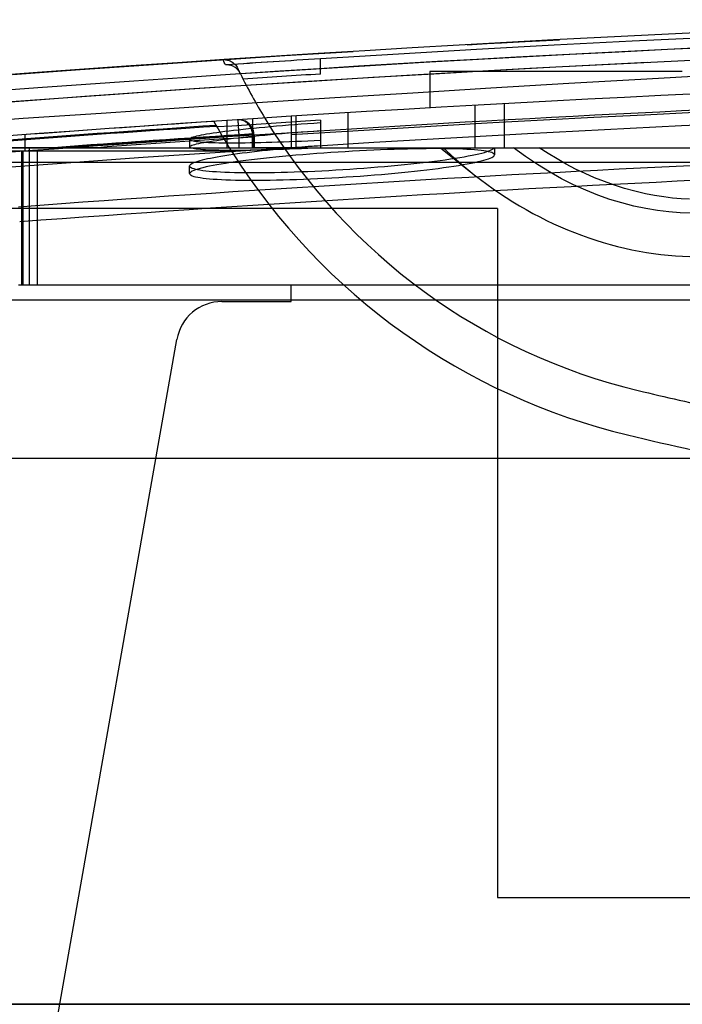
# Model space of a CAD drawing. Header units: millimetres. Extents: x -192 to 114, y -1608 to 324.
# Tile 4 of 9: x -158 to -114, y 258 to 323. Entities that reach past the tile are written whole.
import ezdxf

# ---------------------------------------------------------------- set-up
doc = ezdxf.new("R2010")
doc.units = ezdxf.units.MM
doc.layers.add('MAIN-1', color=7, linetype='Continuous')
doc.layers.add('MAIN-2', color=7, linetype='Continuous')

msp = doc.modelspace()

# ---------------------------------------------------------------- linework, layer by layer
at = {"layer": 'MAIN-1'}
for p, q in [((-144.338, 320.097), (-144.278, 320.099)), ((-144.333, 320.085), (-144.338, 320.096)), ((-144.321, 320.062), (-144.333, 320.085)), ((-144.302, 320.026), (-144.321, 320.062)), ((-144.278, 319.977), (-144.302, 320.026)), ((-144.278, 320.099), (-144.219, 320.097)), ((-144.247, 319.915), (-144.278, 319.977)), ((-144.211, 319.84), (-144.247, 319.915)), ((-144.219, 320.097), (-144.159, 320.092)), ((-144.159, 320.092), (-144.099, 320.084)), ((-144.099, 320.084), (-144.039, 320.071)), ((-144.039, 320.071), (-143.98, 320.055)), ((-143.98, 320.055), (-143.921, 320.035)), ((-143.921, 320.035), (-143.863, 320.011)), ((-143.863, 320.011), (-143.806, 319.983)), ((-143.806, 319.983), (-143.75, 319.951)), ((-143.75, 319.951), (-143.695, 319.915)), ((-143.695, 319.915), (-143.641, 319.875)), ((-143.641, 319.875), (-143.589, 319.829)), ((-144.17, 319.752), (-144.211, 319.84)), ((-144.163, 319.753), (-144.167, 319.752)), ((-144.159, 319.753), (-144.163, 319.753)), ((-144.155, 319.753), (-144.159, 319.753)), ((-144.151, 319.754), (-144.155, 319.753)), ((-144.147, 319.754), (-144.151, 319.754)), ((-144.143, 319.754), (-144.147, 319.754)), ((-144.07, 319.756), (-144.143, 319.754)), ((-143.999, 319.753), (-144.07, 319.756)), ((-143.93, 319.745), (-143.999, 319.753)), ((-143.863, 319.732), (-143.93, 319.745)), ((-143.799, 319.715), (-143.863, 319.732)), ((-143.737, 319.694), (-143.799, 319.715)), ((-143.677, 319.669), (-143.737, 319.694)), ((-143.621, 319.64), (-143.677, 319.669)), ((-143.567, 319.609), (-143.621, 319.64)), ((-143.589, 319.829), (-143.54, 319.78)), ((-143.516, 319.574), (-143.567, 319.609)), ((-143.54, 319.78), (-143.493, 319.725)), ((-143.468, 319.537), (-143.516, 319.574)), ((-143.493, 319.725), (-143.449, 319.666)), ((-143.423, 319.497), (-143.468, 319.537)), ((-143.449, 319.666), (-143.408, 319.603)), ((-143.381, 319.455), (-143.423, 319.497)), ((-143.408, 319.603), (-143.372, 319.535)), ((-143.342, 319.411), (-143.381, 319.455)), ((-143.348, 319.484), (-143.372, 319.535)), ((-143.323, 319.433), (-143.348, 319.484)), ((-143.306, 319.365), (-143.342, 319.411)), ((-143.297, 319.381), (-143.323, 319.433)), ((-143.274, 319.319), (-143.306, 319.365)), ((-143.272, 319.329), (-143.297, 319.381)), ((-143.297, 319.379), (-143.286, 319.357)), ((-143.286, 319.357), (-143.274, 319.333)), ((-143.274, 319.333), (-143.262, 319.308)), ((-143.245, 319.271), (-143.274, 319.319)), ((-143.246, 319.276), (-143.272, 319.329)), ((-143.262, 319.308), (-143.248, 319.281)), ((-143.248, 319.281), (-143.234, 319.253)), ((-143.219, 319.223), (-143.246, 319.276)), ((-143.22, 319.223), (-143.245, 319.271)), ((-143.234, 319.253), (-143.22, 319.223)), ((-143.193, 319.17), (-143.219, 319.223)), ((-130.758, 319.319), (-130.758, 316.931)), ((-119.02, 319.319), (-130.758, 319.319)), ((-114.19, 319.319), (-119.02, 319.319)), ((-122.78, 317.375), (-125.182, 317.245)), ((-120.384, 317.5), (-122.78, 317.375)), ((-117.989, 317.622), (-120.384, 317.5)), ((-115.591, 317.741), (-117.989, 317.622)), ((-113.192, 317.857), (-115.591, 317.741)), ((-134.912, 316.685), (-137.381, 316.534)), ((-132.459, 316.832), (-134.912, 316.685)), ((-130.021, 316.974), (-132.459, 316.832)), ((-127.596, 317.112), (-130.021, 316.974)), ((-125.182, 317.245), (-127.596, 317.112)), ((-116.68, 316.486), (-113.361, 316.647)), ((-144.752, 316.06), (-147.118, 315.902)), ((-142.368, 316.217), (-144.752, 316.06)), ((-143.376, 316.151), (-143.377, 316.151)), ((-143.375, 316.151), (-143.376, 316.151)), ((-143.374, 316.151), (-143.375, 316.151)), ((-143.373, 316.151), (-143.374, 316.151)), ((-143.371, 316.152), (-143.373, 316.151)), ((-143.37, 316.152), (-143.371, 316.152)), ((-142.368, 315.015), (-142.368, 316.217)), ((-137.381, 316.534), (-139.868, 316.378)), ((-139.868, 316.378), (-139.868, 315.175)), ((-126.624, 315.964), (-123.309, 316.145)), ((-123.309, 316.145), (-119.995, 316.319)), ((-119.995, 316.319), (-116.68, 316.486)), ((-154.102, 315.413), (-156.394, 315.246)), ((-151.792, 315.578), (-154.102, 315.413)), ((-149.464, 315.741), (-151.792, 315.578)), ((-147.118, 315.902), (-149.464, 315.741)), ((-139.868, 315.175), (-136.564, 315.382)), ((-136.564, 315.382), (-133.254, 315.582)), ((-133.254, 315.582), (-129.94, 315.776)), ((-129.94, 315.776), (-126.624, 315.964)), ((-156.394, 315.246), (-158.668, 315.077)), ((-142.368, 315.154), (-142.296, 315.154)), ((-142.368, 315.015), (-142.368, 314.319)), ((-142.296, 315.154), (-142.296, 314.319)), ((-139.868, 315.175), (-139.868, 315.053)), ((-139.868, 315.053), (-139.868, 314.931)), ((-139.868, 314.931), (-139.868, 314.808)), ((-139.868, 314.808), (-139.868, 314.686)), ((-159.659, 314.119), (-157.533, 314.119)), ((-157.569, 314.319), (-158.567, 314.319)), ((-156.57, 314.319), (-157.569, 314.319)), ((-157.533, 314.119), (-157.439, 314.119)), ((-157.533, 310.319), (-157.533, 314.119)), ((-157.439, 314.119), (-157.312, 314.119)), ((-157.439, 310.319), (-157.439, 314.119)), ((-157.312, 314.119), (-157.311, 314.319)), ((-157.024, 310.319), (-157.024, 314.319)), ((-155.572, 314.319), (-156.57, 314.319)), ((-154.573, 314.319), (-155.572, 314.319)), ((-153.573, 314.319), (-154.573, 314.319)), ((-152.574, 314.319), (-153.573, 314.319)), ((-152.574, 314.319), (-142.368, 314.319)), ((-142.368, 314.319), (-142.296, 314.319)), ((-139.868, 314.319), (-142.296, 314.319)), ((-139.868, 314.686), (-139.868, 314.564)), ((-139.868, 314.564), (-139.868, 314.441)), ((-139.868, 314.441), (-139.868, 314.319)), ((-139.868, 314.319), (-133.926, 314.319)), ((-133.926, 314.319), (-127.97, 314.319)), ((-127.97, 314.319), (-122.001, 314.319)), ((-122.001, 314.319), (-116.028, 314.319)), ((-116.028, 314.319), (-110.061, 314.319)), ((-126.32, 310.319), (-159.02, 310.319)), ((-126.32, 310.319), (-126.32, 265.119)), ((-126.32, 305.319), (-98.241, 305.319)), ((-98.259, 304.319), (-126.32, 304.319)), ((-126.32, 265.119), (-97.224, 265.119))]:
    msp.add_line(p, q, dxfattribs=at)
for centre, radius, start, end in [((-34.52, -1342.705), 1665.425, 88.033132, 93.741338), ((-107.895, 336.719), 39.42, 206.43545, 211.25305), ((-143.296, 315.154), 1, 359.99994, 21.75114)]:
    msp.add_arc(centre, radius, start, end, dxfattribs=at)
for centre, major_axis, ratio, start_param, end_param in [((-34.52, -1342.705), (0, -1662.425), 0.999999, -3.07818, -3.076673), ((-128.045, -50.19), (-777.042, -56.226), 0.468929, -1.586293, -1.573162)]:
    msp.add_ellipse(centre, major_axis=major_axis, ratio=ratio, start_param=start_param, end_param=end_param, dxfattribs=at)
at = {"layer": 'MAIN-2'}
for p, q in [((-113.307, 321.856), (-116.42, 321.705)), ((-125.736, 321.221), (-128.834, 321.048)), ((-128.306, 321.078), (-127.004, 321.152)), ((-127.004, 321.152), (-126.054, 321.206)), ((-126.054, 321.206), (-125.281, 321.249)), ((-122.635, 321.388), (-125.736, 321.221)), ((-125.281, 321.249), (-124.506, 321.292)), ((-124.506, 321.292), (-123.554, 321.341)), ((-123.554, 321.341), (-122.247, 321.408)), ((-119.529, 321.549), (-122.635, 321.388)), ((-122.591, 321.062), (-117.474, 321.325)), ((-116.42, 321.705), (-119.529, 321.549)), ((-117.474, 321.325), (-112.356, 321.573)), ((-140.278, 320.36), (-135.785, 320.639)), ((-135.014, 320.686), (-138.097, 320.497)), ((-131.927, 320.87), (-135.014, 320.686)), ((-132.823, 320.489), (-127.707, 320.784)), ((-128.834, 321.048), (-131.927, 320.87)), ((-127.707, 320.784), (-122.591, 321.062)), ((-121.563, 320.451), (-118.36, 320.615)), ((-118.36, 320.615), (-115.153, 320.774)), ((-115.153, 320.774), (-111.944, 320.926)), ((-147.316, 319.897), (-150.38, 319.687)), ((-149.232, 319.766), (-144.759, 320.069)), ((-144.247, 320.103), (-147.316, 319.897)), ((-144.759, 320.069), (-140.278, 320.36)), ((-144.338, 320.096), (-144.338, 320.097)), ((-141.175, 320.303), (-144.247, 320.103)), ((-138.097, 320.497), (-141.175, 320.303)), ((-137.939, 320.179), (-132.823, 320.489)), ((-137.939, 319.15), (-137.939, 320.179)), ((-134.333, 319.733), (-131.148, 319.921)), ((-131.148, 319.921), (-127.957, 320.103)), ((-127.957, 320.103), (-124.762, 320.28)), ((-124.762, 320.28), (-121.563, 320.451)), ((-116.483, 319.905), (-124.2, 319.507)), ((-114.48, 320.003), (-118.485, 319.805)), ((-110.475, 320.191), (-114.48, 320.003)), ((-156.499, 319.249), (-159.554, 319.022)), ((-158.154, 319.126), (-153.696, 319.452)), ((-153.441, 319.47), (-156.499, 319.249)), ((-153.696, 319.452), (-149.232, 319.766)), ((-150.38, 319.687), (-153.441, 319.47)), ((-143.856, 319.136), (-140.687, 319.341)), ((-143.219, 319.222), (-143.22, 319.223)), ((-143.22, 319.223), (-143.22, 319.223)), ((-143.22, 319.223), (-143.22, 319.223)), ((-143.219, 319.222), (-143.219, 319.222)), ((-143.219, 319.222), (-143.219, 319.222)), ((-143.219, 319.222), (-143.219, 319.222)), ((-140.687, 319.341), (-137.513, 319.54)), ((-137.513, 319.54), (-134.333, 319.733)), ((-124.2, 319.507), (-131.917, 319.073)), ((-126.495, 319.382), (-130.5, 319.155)), ((-122.49, 319.598), (-126.495, 319.382)), ((-118.485, 319.805), (-122.49, 319.598)), ((-153.333, 318.49), (-150.179, 318.711)), ((-150.179, 318.711), (-147.02, 318.927)), ((-147.02, 318.927), (-143.856, 319.136)), ((-139.077, 318.638), (-146.237, 318.171)), ((-138.51, 318.673), (-142.515, 318.418)), ((-131.917, 319.073), (-139.077, 318.638)), ((-134.505, 318.919), (-138.51, 318.673)), ((-130.5, 319.155), (-134.505, 318.919)), ((-121.637, 318.545), (-116.518, 318.842)), ((-116.518, 318.842), (-111.399, 319.132)), ((-159.63, 318.029), (-156.483, 318.262)), ((-156.483, 318.262), (-153.333, 318.49)), ((-146.237, 318.171), (-153.396, 317.674)), ((-146.519, 318.152), (-150.523, 317.878)), ((-142.515, 318.418), (-146.519, 318.152)), ((-136.987, 317.606), (-131.871, 317.927)), ((-131.871, 317.927), (-126.755, 318.24)), ((-126.755, 318.24), (-121.637, 318.545)), ((-153.396, 317.674), (-160.554, 317.146)), ((-154.526, 317.593), (-158.529, 317.299)), ((-150.523, 317.878), (-154.526, 317.593)), ((-147.215, 316.937), (-142.101, 317.275)), ((-142.101, 317.275), (-136.987, 317.606)), ((-152.329, 316.595), (-147.215, 316.937)), ((-127.816, 317.099), (-127.816, 314.319)), ((-125.874, 317.207), (-125.874, 314.319)), ((-162.555, 315.884), (-157.444, 316.247)), ((-157.444, 316.247), (-152.329, 316.595)), ((-144.074, 316.105), (-144.074, 314.319)), ((-143.385, 316.15), (-143.387, 316.15)), ((-143.387, 316.15), (-143.385, 316.148)), ((-143.377, 316.151), (-143.385, 316.15)), ((-143.385, 316.148), (-143.382, 316.147)), ((-143.382, 316.147), (-143.379, 316.146)), ((-143.379, 316.146), (-143.375, 316.144)), ((-143.375, 316.144), (-143.371, 316.142)), ((-143.371, 316.142), (-143.366, 316.14)), ((-143.369, 316.152), (-143.37, 316.152)), ((-143.367, 316.152), (-143.369, 316.152)), ((-143.366, 316.152), (-143.367, 316.152)), ((-143.365, 316.152), (-143.366, 316.152)), ((-143.366, 316.14), (-143.362, 316.138)), ((-143.363, 316.152), (-143.365, 316.152)), ((-143.361, 316.152), (-143.363, 316.152)), ((-143.362, 316.138), (-143.357, 316.135)), ((-143.357, 316.094), (-143.358, 316.087)), ((-143.358, 316.087), (-143.358, 316.079)), ((-143.358, 316.079), (-143.357, 316.071)), ((-143.357, 316.135), (-143.353, 316.131)), ((-143.355, 316.101), (-143.357, 316.094)), ((-143.357, 316.071), (-143.356, 316.062)), ((-143.356, 316.062), (-143.355, 316.053)), ((-143.352, 316.107), (-143.355, 316.101)), ((-143.355, 316.053), (-143.354, 316.043)), ((-143.354, 316.043), (-143.353, 316.033)), ((-143.353, 316.131), (-143.35, 316.127)), ((-143.353, 316.033), (-143.352, 316.022)), ((-143.35, 316.113), (-143.352, 316.107)), ((-143.352, 316.022), (-143.352, 316.01)), ((-143.352, 316.01), (-143.351, 315.997)), ((-143.351, 315.997), (-143.351, 315.984)), ((-143.351, 315.984), (-143.35, 315.97)), ((-143.35, 316.127), (-143.348, 316.123)), ((-143.348, 316.118), (-143.35, 316.113)), ((-143.348, 316.123), (-143.348, 316.118)), ((-143.339, 316.154), (-143.346, 316.153)), ((-143.333, 316.154), (-143.339, 316.154)), ((-143.327, 316.154), (-143.333, 316.154)), ((-143.322, 316.154), (-143.327, 316.154)), ((-143.317, 316.154), (-143.322, 316.154)), ((-143.311, 316.154), (-143.317, 316.154)), ((-143.311, 316.154), (-143.311, 316.154)), ((-143.311, 316.154), (-143.311, 316.154)), ((-143.311, 316.154), (-143.311, 316.154)), ((-143.311, 316.154), (-143.311, 316.154)), ((-143.311, 316.154), (-143.311, 316.154)), ((-143.311, 316.154), (-143.311, 316.154)), ((-143.31, 316.154), (-143.311, 316.154)), ((-143.308, 316.154), (-143.31, 316.154)), ((-143.307, 316.154), (-143.308, 316.154)), ((-143.306, 316.154), (-143.307, 316.154)), ((-143.305, 316.154), (-143.306, 316.154)), ((-143.304, 316.154), (-143.305, 316.154)), ((-143.302, 316.154), (-143.304, 316.154)), ((-143.303, 316.154), (-143.303, 316.154)), ((-143.303, 316.154), (-143.303, 316.154)), ((-143.303, 316.154), (-143.303, 316.154)), ((-143.303, 316.154), (-143.303, 316.154)), ((-143.303, 316.154), (-143.302, 316.154)), ((-143.279, 316.153), (-143.303, 316.154)), ((-143.302, 316.154), (-143.302, 316.154)), ((-143.238, 316.151), (-143.279, 316.153)), ((-143.195, 316.146), (-143.238, 316.151)), ((-143.154, 316.139), (-143.195, 316.146)), ((-143.114, 316.131), (-143.154, 316.139)), ((-143.077, 316.121), (-143.114, 316.131)), ((-143.04, 316.11), (-143.077, 316.121)), ((-143.003, 316.096), (-143.04, 316.11)), ((-142.963, 316.079), (-143.003, 316.096)), ((-142.92, 316.058), (-142.963, 316.079)), ((-142.875, 316.033), (-142.92, 316.058)), ((-142.827, 316.003), (-142.875, 316.033)), ((-142.778, 315.967), (-142.827, 316.003)), ((-142.368, 316.217), (-142.368, 316.217)), ((-142.368, 316.217), (-142.368, 316.217)), ((-142.368, 316.217), (-142.368, 316.217)), ((-142.368, 316.217), (-142.368, 316.217)), ((-142.368, 316.217), (-142.368, 316.217)), ((-139.879, 315.993), (-140.849, 315.931)), ((-138.909, 316.054), (-139.879, 315.993)), ((-139.868, 316.378), (-139.868, 316.378)), ((-139.868, 316.378), (-139.868, 316.378)), ((-139.868, 316.378), (-139.868, 316.378)), ((-139.868, 316.378), (-139.868, 316.378)), ((-139.52, 314.319), (-139.52, 316.4)), ((-137.939, 316.115), (-138.909, 316.054)), ((-137.939, 316.115), (-137.939, 314.319)), ((-136.117, 314.319), (-136.117, 316.612)), ((-109.191, 315.988), (-114.242, 315.752)), ((-144.484, 315.336), (-144.737, 315.302)), ((-143.759, 315.742), (-144.729, 315.678)), ((-144.215, 315.371), (-144.484, 315.336)), ((-143.932, 315.406), (-144.215, 315.371)), ((-143.635, 315.441), (-143.932, 315.406)), ((-142.789, 315.806), (-143.759, 315.742)), ((-143.325, 315.477), (-143.635, 315.441)), ((-143.35, 315.97), (-143.349, 315.955)), ((-143.349, 315.955), (-143.348, 315.94)), ((-143.348, 315.94), (-143.347, 315.923)), ((-143.347, 315.923), (-143.346, 315.906)), ((-143.346, 315.906), (-143.345, 315.888)), ((-143.345, 315.888), (-143.343, 315.869)), ((-143.343, 315.869), (-143.342, 315.849)), ((-143.342, 315.849), (-143.341, 315.828)), ((-143.341, 315.828), (-143.339, 315.807)), ((-143.339, 315.807), (-143.338, 315.784)), ((-143.338, 315.784), (-143.336, 315.76)), ((-143.336, 315.76), (-143.335, 315.736)), ((-143.335, 315.736), (-143.333, 315.71)), ((-143.333, 315.71), (-143.331, 315.683)), ((-143.331, 315.683), (-143.329, 315.655)), ((-143.329, 315.655), (-143.327, 315.625)), ((-143.327, 315.625), (-143.325, 315.595)), ((-143.325, 315.595), (-143.323, 315.565)), ((-143.001, 315.512), (-143.325, 315.477)), ((-143.323, 315.565), (-143.321, 315.534)), ((-143.321, 315.534), (-143.319, 315.501)), ((-143.319, 315.501), (-143.317, 315.468)), ((-143.317, 315.468), (-143.315, 315.432)), ((-143.315, 315.432), (-143.312, 315.393)), ((-143.312, 315.393), (-143.309, 315.351)), ((-143.309, 315.351), (-143.306, 315.306)), ((-142.665, 315.548), (-143.001, 315.512)), ((-141.819, 315.869), (-142.789, 315.806)), ((-142.726, 315.923), (-142.778, 315.967)), ((-142.673, 315.871), (-142.726, 315.923)), ((-142.62, 315.81), (-142.673, 315.871)), ((-142.319, 315.583), (-142.665, 315.548)), ((-142.567, 315.737), (-142.62, 315.81)), ((-142.516, 315.652), (-142.567, 315.737)), ((-142.47, 315.553), (-142.516, 315.652)), ((-142.43, 315.437), (-142.47, 315.553)), ((-142.402, 315.305), (-142.43, 315.437)), ((-141.961, 315.618), (-142.319, 315.583)), ((-141.593, 315.652), (-141.961, 315.618)), ((-140.849, 315.931), (-141.819, 315.869)), ((-141.216, 315.687), (-141.593, 315.652)), ((-140.83, 315.721), (-141.216, 315.687)), ((-140.434, 315.755), (-140.83, 315.721)), ((-140.032, 315.788), (-140.434, 315.755)), ((-139.624, 315.821), (-140.032, 315.788)), ((-139.627, 315.319), (-139.212, 315.351)), ((-139.21, 315.853), (-139.624, 315.821)), ((-139.212, 315.351), (-138.792, 315.383)), ((-138.791, 315.884), (-139.21, 315.853)), ((-138.792, 315.383), (-138.367, 315.414)), ((-138.367, 315.915), (-138.791, 315.884)), ((-137.939, 315.945), (-138.367, 315.915)), ((-138.367, 315.414), (-137.939, 315.444)), ((-119.292, 315.501), (-124.341, 315.234)), ((-114.242, 315.752), (-119.292, 315.501)), ((-157.311, 314.319), (-157.308, 315.178)), ((-146.511, 314.899), (-146.52, 314.873)), ((-146.52, 314.873), (-146.52, 314.371)), ((-146.52, 314.873), (-146.511, 314.85)), ((-146.482, 314.925), (-146.511, 314.899)), ((-146.511, 314.85), (-146.485, 314.828)), ((-146.485, 314.828), (-146.441, 314.806)), ((-146.435, 314.952), (-146.482, 314.925)), ((-146.441, 314.806), (-146.379, 314.786)), ((-146.37, 314.981), (-146.435, 314.952)), ((-146.379, 314.786), (-146.3, 314.767)), ((-146.286, 315.01), (-146.37, 314.981)), ((-146.3, 314.767), (-146.204, 314.749)), ((-146.183, 315.04), (-146.286, 315.01)), ((-146.204, 314.749), (-146.09, 314.732)), ((-146.063, 315.07), (-146.183, 315.04)), ((-146.09, 314.732), (-145.96, 314.717)), ((-145.925, 315.102), (-146.063, 315.07)), ((-145.96, 314.717), (-145.813, 314.703)), ((-145.769, 315.134), (-145.925, 315.102)), ((-145.813, 314.703), (-145.649, 314.69)), ((-145.595, 315.166), (-145.769, 315.134)), ((-145.649, 314.69), (-145.47, 314.679)), ((-145.598, 314.664), (-145.408, 314.697)), ((-145.405, 315.2), (-145.595, 315.166)), ((-145.408, 314.697), (-145.201, 314.731)), ((-145.198, 315.233), (-145.405, 315.2)), ((-145.201, 314.731), (-144.979, 314.765)), ((-144.975, 315.267), (-145.198, 315.233)), ((-144.979, 314.765), (-144.74, 314.799)), ((-144.737, 315.302), (-144.975, 315.267)), ((-144.74, 314.799), (-144.487, 314.834)), ((-144.487, 314.834), (-144.218, 314.869)), ((-144.218, 314.869), (-143.935, 314.904)), ((-143.935, 314.904), (-143.637, 314.94)), ((-143.637, 314.94), (-143.326, 314.975)), ((-143.326, 314.975), (-143.003, 315.01)), ((-143.306, 315.306), (-143.303, 315.258)), ((-143.303, 315.258), (-143.3, 315.208)), ((-143.3, 315.208), (-143.296, 315.154)), ((-143.296, 315.154), (-142.453, 315.154)), ((-143.296, 315.154), (-143.296, 314.319)), ((-143.003, 315.01), (-142.668, 315.046)), ((-142.668, 315.046), (-142.322, 315.081)), ((-142.453, 315.154), (-142.368, 315.154)), ((-142.39, 315.154), (-142.402, 315.305)), ((-142.296, 315.154), (-142.39, 315.154)), ((-142.39, 314.319), (-142.39, 315.154)), ((-142.368, 315.015), (-142.368, 315.015)), ((-142.322, 315.081), (-141.965, 315.116)), ((-141.965, 315.116), (-141.598, 315.15)), ((-141.598, 315.15), (-141.221, 315.185)), ((-141.221, 315.185), (-140.834, 315.219)), ((-141.125, 314.682), (-140.748, 314.694)), ((-140.834, 315.219), (-140.439, 315.253)), ((-140.748, 314.694), (-140.363, 314.707)), ((-140.439, 315.253), (-140.037, 315.286)), ((-140.363, 314.707), (-139.971, 314.722)), ((-140.037, 315.286), (-139.627, 315.319)), ((-139.971, 314.722), (-139.574, 314.738)), ((-139.868, 315.175), (-139.868, 315.175)), ((-139.574, 314.738), (-139.172, 314.755)), ((-139.172, 314.755), (-138.765, 314.774)), ((-138.765, 314.774), (-138.354, 314.794)), ((-138.354, 314.794), (-137.939, 314.815)), ((-129.39, 314.951), (-134.437, 314.654)), ((-124.341, 315.234), (-129.39, 314.951)), ((-162.606, 314.319), (93.567, 314.319)), ((-157.312, 314.119), (-143.697, 314.119)), ((-156.533, 314.119), (-156.533, 305.319)), ((-152.574, 314.319), (-152.574, 314.319)), ((-146.52, 314.371), (-146.511, 314.397)), ((-146.511, 314.348), (-146.52, 314.371)), ((-146.511, 314.397), (-146.482, 314.423)), ((-146.485, 314.326), (-146.511, 314.348)), ((-146.441, 314.304), (-146.485, 314.326)), ((-146.482, 314.423), (-146.436, 314.45)), ((-146.379, 314.284), (-146.441, 314.304)), ((-146.436, 314.45), (-146.37, 314.479)), ((-146.301, 314.265), (-146.379, 314.284)), ((-146.37, 314.479), (-146.287, 314.508)), ((-146.205, 314.247), (-146.301, 314.265)), ((-146.287, 314.508), (-146.185, 314.537)), ((-146.092, 314.231), (-146.205, 314.247)), ((-146.185, 314.537), (-146.065, 314.568)), ((-145.962, 314.215), (-146.092, 314.231)), ((-146.065, 314.568), (-145.927, 314.599)), ((-145.815, 314.201), (-145.962, 314.215)), ((-145.927, 314.599), (-145.771, 314.631)), ((-145.652, 314.188), (-145.815, 314.201)), ((-145.771, 314.631), (-145.598, 314.664)), ((-145.473, 314.177), (-145.652, 314.188)), ((-145.278, 314.167), (-145.473, 314.177)), ((-145.47, 314.679), (-145.274, 314.669)), ((-145.067, 314.159), (-145.278, 314.167)), ((-145.274, 314.669), (-145.064, 314.66)), ((-144.842, 314.151), (-145.067, 314.159)), ((-145.064, 314.66), (-144.839, 314.653)), ((-144.602, 314.146), (-144.842, 314.151)), ((-144.839, 314.653), (-144.599, 314.648)), ((-144.348, 314.141), (-144.602, 314.146)), ((-144.599, 314.648), (-144.345, 314.643)), ((-139.484, 314.341), (-144.529, 314.012)), ((-144.08, 314.138), (-144.348, 314.141)), ((-144.345, 314.643), (-144.077, 314.641)), ((-143.798, 314.137), (-144.08, 314.138)), ((-144.077, 314.641), (-143.795, 314.639)), ((-143.502, 314.137), (-143.798, 314.137)), ((-143.795, 314.639), (-143.501, 314.639)), ((-143.697, 314.119), (-143.697, 313.967)), ((-143.697, 314.119), (-143.697, 314.119)), ((-143.697, 314.119), (-143.697, 314.119)), ((-143.195, 314.139), (-143.502, 314.137)), ((-143.501, 314.639), (-143.193, 314.641)), ((-142.876, 314.142), (-143.195, 314.139)), ((-143.193, 314.641), (-142.874, 314.644)), ((-142.547, 314.146), (-142.876, 314.142)), ((-142.874, 314.644), (-142.544, 314.649)), ((-142.207, 314.152), (-142.547, 314.146)), ((-142.544, 314.649), (-142.204, 314.655)), ((-142.1, 314.068), (-142.433, 314.028)), ((-142.368, 314.319), (-142.368, 314.319)), ((-142.368, 314.319), (-142.368, 314.319)), ((-142.368, 314.319), (-142.368, 314.319)), ((-142.368, 314.319), (-142.368, 314.319)), ((-142.368, 314.319), (-142.368, 314.319)), ((-141.857, 314.16), (-142.207, 314.152)), ((-142.204, 314.655), (-141.853, 314.662)), ((-141.757, 314.106), (-142.1, 314.068)), ((-141.498, 314.169), (-141.857, 314.16)), ((-141.853, 314.662), (-141.494, 314.671)), ((-141.405, 314.144), (-141.757, 314.106)), ((-141.129, 314.179), (-141.498, 314.169)), ((-141.494, 314.671), (-141.125, 314.682)), ((-141.044, 314.182), (-141.405, 314.144)), ((-140.753, 314.191), (-141.129, 314.179)), ((-140.675, 314.219), (-141.044, 314.182)), ((-140.367, 314.205), (-140.753, 314.191)), ((-140.3, 314.255), (-140.675, 314.219)), ((-139.975, 314.219), (-140.367, 314.205)), ((-139.919, 314.29), (-140.3, 314.255)), ((-139.578, 314.235), (-139.975, 314.219)), ((-139.532, 314.324), (-139.919, 314.29)), ((-139.868, 314.319), (-139.868, 314.319)), ((-139.868, 314.319), (-139.868, 314.319)), ((-139.868, 314.319), (-139.868, 314.319)), ((-139.868, 314.319), (-139.868, 314.319)), ((-139.174, 314.253), (-139.578, 314.235)), ((-139.14, 314.357), (-139.532, 314.324)), ((-134.437, 314.654), (-139.484, 314.341)), ((-138.766, 314.272), (-139.174, 314.253)), ((-138.744, 314.389), (-139.14, 314.357)), ((-138.354, 314.292), (-138.766, 314.272)), ((-138.343, 314.42), (-138.744, 314.389)), ((-137.939, 314.313), (-138.354, 314.292)), ((-137.939, 314.451), (-138.343, 314.42)), ((-137.939, 314.319), (-137.939, 314.319)), ((-136.309, 314.057), (-136.78, 314.027)), ((-135.84, 314.084), (-136.309, 314.057)), ((-135.372, 314.109), (-135.84, 314.084)), ((-134.906, 314.133), (-135.372, 314.109)), ((-134.443, 314.155), (-134.906, 314.133)), ((-133.986, 314.174), (-134.443, 314.155)), ((-133.534, 314.192), (-133.986, 314.174)), ((-133.089, 314.207), (-133.534, 314.192)), ((-132.651, 314.221), (-133.089, 314.207)), ((-132.221, 314.232), (-132.651, 314.221)), ((-131.801, 314.241), (-132.221, 314.232)), ((-131.392, 314.248), (-131.801, 314.241)), ((-130.995, 314.253), (-131.392, 314.248)), ((-130.61, 314.255), (-130.995, 314.253)), ((-130.238, 314.255), (-130.61, 314.255)), ((-129.881, 314.253), (-130.238, 314.255)), ((-130.053, 314.319), (-128.058, 312.708)), ((-129.537, 314.249), (-129.881, 314.253)), ((-129.208, 314.242), (-129.537, 314.249)), ((-128.895, 314.233), (-129.208, 314.242)), ((-128.6, 314.222), (-128.895, 314.233)), ((-128.322, 314.208), (-128.6, 314.222)), ((-128.062, 314.193), (-128.322, 314.208)), ((-127.821, 314.175), (-128.062, 314.193)), ((-127.6, 314.155), (-127.821, 314.175)), ((-127.397, 314.133), (-127.6, 314.155)), ((-127.215, 314.109), (-127.397, 314.133)), ((-127.053, 314.083), (-127.215, 314.109)), ((-127.175, 314.014), (-127.021, 314.06)), ((-126.912, 314.055), (-127.053, 314.083)), ((-127.021, 314.06), (-126.886, 314.106)), ((-126.793, 314.026), (-126.912, 314.055)), ((-126.886, 314.106), (-126.773, 314.151)), ((-126.773, 314.151), (-126.68, 314.194)), ((-126.68, 314.194), (-126.608, 314.237)), ((-126.608, 314.237), (-126.558, 314.279)), ((-126.558, 314.279), (-126.528, 314.319)), ((-126.52, 314.319), (-126.52, 313.851)), ((-124.484, 313.748), (-125.271, 314.319)), ((-122.995, 313.938), (-123.575, 314.319)), ((-149.573, 313.668), (-154.617, 313.309)), ((-144.529, 314.012), (-149.573, 313.668)), ((-145.992, 313.417), (-146.115, 313.377)), ((-145.853, 313.457), (-145.992, 313.417)), ((-145.699, 313.497), (-145.853, 313.457)), ((-145.53, 313.538), (-145.699, 313.497)), ((-145.345, 313.579), (-145.53, 313.538)), ((-145.147, 313.62), (-145.345, 313.579)), ((-144.934, 313.661), (-145.147, 313.62)), ((-144.707, 313.702), (-144.934, 313.661)), ((-144.466, 313.743), (-144.707, 313.702)), ((-144.212, 313.785), (-144.466, 313.743)), ((-143.945, 313.826), (-144.212, 313.785)), ((-143.665, 313.867), (-143.945, 313.826)), ((-143.697, 313.967), (-143.697, 313.967)), ((-143.697, 313.967), (-143.697, 313.967)), ((-143.373, 313.908), (-143.665, 313.867)), ((-143.181, 313.432), (-143.523, 313.385)), ((-143.07, 313.949), (-143.373, 313.908)), ((-142.825, 313.478), (-143.181, 313.432)), ((-142.757, 313.989), (-143.07, 313.949)), ((-142.455, 313.523), (-142.825, 313.478)), ((-142.433, 314.028), (-142.757, 313.989)), ((-142.073, 313.568), (-142.455, 313.523)), ((-141.678, 313.612), (-142.073, 313.568)), ((-141.272, 313.656), (-141.678, 313.612)), ((-140.855, 313.698), (-141.272, 313.656)), ((-140.428, 313.74), (-140.855, 313.698)), ((-139.992, 313.781), (-140.428, 313.74)), ((-139.548, 313.82), (-139.992, 313.781)), ((-139.098, 313.858), (-139.548, 313.82)), ((-138.642, 313.895), (-139.098, 313.858)), ((-138.181, 313.93), (-138.642, 313.895)), ((-137.716, 313.964), (-138.181, 313.93)), ((-137.249, 313.997), (-137.716, 313.964)), ((-136.78, 314.027), (-137.249, 313.997)), ((-130.821, 313.39), (-130.448, 313.437)), ((-130.448, 313.437), (-130.088, 313.484)), ((-130.088, 313.484), (-129.742, 313.531)), ((-129.742, 313.531), (-129.409, 313.58)), ((-129.409, 313.58), (-129.092, 313.628)), ((-129.092, 313.628), (-128.79, 313.677)), ((-128.79, 313.677), (-128.506, 313.726)), ((-128.506, 313.726), (-128.238, 313.774)), ((-128.238, 313.774), (-127.989, 313.823)), ((-127.989, 313.823), (-127.757, 313.871)), ((-127.815, 313.356), (-127.595, 313.405)), ((-127.757, 313.871), (-127.544, 313.919)), ((-127.595, 313.405), (-127.393, 313.453)), ((-127.544, 313.919), (-127.35, 313.967)), ((-127.393, 313.453), (-127.212, 313.501)), ((-127.35, 313.967), (-127.175, 314.014)), ((-127.212, 313.501), (-127.051, 313.548)), ((-127.051, 313.548), (-126.911, 313.594)), ((-126.911, 313.594), (-126.792, 313.64)), ((-126.695, 313.994), (-126.793, 314.026)), ((-126.792, 313.64), (-126.695, 313.684)), ((-126.619, 313.961), (-126.695, 313.994)), ((-126.695, 313.684), (-126.619, 313.728)), ((-126.564, 313.926), (-126.619, 313.961)), ((-126.619, 313.728), (-126.564, 313.77)), ((-126.531, 313.889), (-126.564, 313.926)), ((-126.564, 313.77), (-126.531, 313.811)), ((-126.52, 313.851), (-126.531, 313.889)), ((-126.531, 313.811), (-126.52, 313.851)), ((-123.697, 313.218), (-124.484, 313.748)), ((-122.404, 313.577), (-122.995, 313.938)), ((-121.803, 313.237), (-122.404, 313.577)), ((93.567, 313.337), (-162.607, 313.337)), ((-154.617, 313.309), (-159.659, 312.934)), ((-146.512, 313.154), (-146.52, 313.12)), ((-146.52, 312.617), (-146.52, 313.12)), ((-146.52, 313.12), (-146.509, 313.082)), ((-146.487, 313.19), (-146.512, 313.154)), ((-146.509, 313.082), (-146.477, 313.045)), ((-146.445, 313.226), (-146.487, 313.19)), ((-146.477, 313.045), (-146.424, 313.01)), ((-146.387, 313.263), (-146.445, 313.226)), ((-146.424, 313.01), (-146.349, 312.976)), ((-146.345, 312.782), (-146.421, 312.739)), ((-146.313, 313.3), (-146.387, 313.263)), ((-146.349, 312.976), (-146.253, 312.944)), ((-146.248, 312.826), (-146.345, 312.782)), ((-146.222, 313.338), (-146.313, 313.3)), ((-146.253, 312.944), (-146.137, 312.914)), ((-146.129, 312.87), (-146.248, 312.826)), ((-146.115, 313.377), (-146.222, 313.338)), ((-146.137, 312.914), (-146, 312.885)), ((-145.989, 312.915), (-146.129, 312.87)), ((-146, 312.885), (-145.842, 312.858)), ((-145.828, 312.961), (-145.989, 312.915)), ((-145.842, 312.858), (-145.665, 312.832)), ((-145.646, 313.007), (-145.828, 312.961)), ((-145.665, 312.832), (-145.467, 312.809)), ((-145.445, 313.054), (-145.646, 313.007)), ((-145.467, 312.809), (-145.25, 312.787)), ((-145.225, 313.101), (-145.445, 313.054)), ((-145.25, 312.787), (-145.014, 312.767)), ((-144.985, 313.148), (-145.225, 313.101)), ((-145.014, 312.767), (-144.761, 312.75)), ((-144.728, 313.196), (-144.985, 313.148)), ((-144.761, 312.75), (-144.49, 312.734)), ((-144.452, 313.243), (-144.728, 313.196)), ((-144.159, 313.291), (-144.452, 313.243)), ((-143.849, 313.338), (-144.159, 313.291)), ((-143.523, 313.385), (-143.849, 313.338)), ((-139.658, 312.733), (-139.214, 312.749)), ((-139.214, 312.749), (-138.764, 312.767)), ((-138.764, 312.767), (-138.311, 312.786)), ((-138.311, 312.786), (-137.854, 312.808)), ((-137.854, 312.808), (-137.394, 312.832)), ((-137.394, 312.832), (-136.932, 312.858)), ((-136.932, 312.858), (-136.469, 312.886)), ((-136.469, 312.886), (-136.005, 312.916)), ((-136.005, 312.916), (-135.542, 312.947)), ((-135.542, 312.947), (-135.083, 312.981)), ((-135.083, 312.981), (-134.627, 313.015)), ((-134.627, 313.015), (-134.175, 313.052)), ((-134.175, 313.052), (-133.729, 313.09)), ((-133.729, 313.09), (-133.289, 313.129)), ((-133.289, 313.129), (-132.855, 313.17)), ((-132.855, 313.17), (-132.428, 313.212)), ((-132.428, 313.212), (-132.01, 313.255)), ((-132.183, 312.734), (-131.766, 312.778)), ((-132.01, 313.255), (-131.602, 313.299)), ((-131.766, 312.778), (-131.361, 312.823)), ((-131.602, 313.299), (-131.205, 313.344)), ((-131.361, 312.823), (-130.966, 312.869)), ((-131.205, 313.344), (-130.821, 313.39)), ((-130.966, 312.869), (-130.584, 312.916)), ((-130.584, 312.916), (-130.214, 312.964)), ((-130.214, 312.964), (-129.858, 313.012)), ((-129.858, 313.012), (-129.516, 313.061)), ((-129.516, 313.061), (-129.19, 313.11)), ((-129.19, 313.11), (-128.88, 313.159)), ((-128.88, 313.159), (-128.587, 313.209)), ((-128.587, 313.209), (-128.312, 313.258)), ((-128.312, 313.258), (-128.054, 313.307)), ((-128.054, 313.307), (-127.815, 313.356)), ((-122.908, 312.73), (-123.697, 313.218)), ((-121.193, 312.918), (-121.803, 313.237)), ((-120.574, 312.621), (-121.193, 312.918)), ((-146.509, 312.657), (-146.52, 312.617)), ((-146.52, 312.617), (-146.509, 312.579)), ((-146.476, 312.697), (-146.509, 312.657)), ((-146.509, 312.579), (-146.476, 312.542)), ((-146.421, 312.739), (-146.476, 312.697)), ((-146.476, 312.542), (-146.421, 312.506)), ((-146.421, 312.506), (-146.345, 312.472)), ((-146.345, 312.472), (-146.247, 312.439)), ((-146.247, 312.439), (-146.127, 312.408)), ((-146.127, 312.408), (-145.986, 312.379)), ((-145.986, 312.379), (-145.824, 312.352)), ((-145.824, 312.352), (-145.642, 312.326)), ((-145.642, 312.326), (-145.44, 312.303)), ((-145.44, 312.303), (-145.218, 312.281)), ((-145.218, 312.281), (-144.977, 312.262)), ((-144.977, 312.262), (-144.717, 312.244)), ((-144.717, 312.244), (-144.439, 312.229)), ((-144.49, 312.734), (-144.202, 312.721)), ((-144.439, 312.229), (-144.143, 312.216)), ((-144.202, 312.721), (-143.897, 312.71)), ((-144.143, 312.216), (-143.83, 312.205)), ((-143.897, 312.71), (-143.576, 312.701)), ((-143.83, 312.205), (-143.502, 312.196)), ((-143.576, 312.701), (-143.239, 312.694)), ((-143.502, 312.196), (-143.158, 312.189)), ((-143.239, 312.694), (-142.887, 312.689)), ((-143.158, 312.189), (-142.801, 312.185)), ((-142.887, 312.689), (-142.523, 312.687)), ((-142.801, 312.185), (-142.429, 312.183)), ((-142.523, 312.687), (-142.146, 312.687)), ((-142.429, 312.183), (-142.044, 312.184)), ((-142.146, 312.687), (-141.757, 312.689)), ((-142.044, 312.184), (-141.647, 312.187)), ((-141.757, 312.689), (-141.356, 312.693)), ((-141.647, 312.187), (-141.237, 312.192)), ((-141.356, 312.693), (-140.946, 312.7)), ((-141.237, 312.192), (-140.817, 312.199)), ((-140.946, 312.7), (-140.525, 312.709)), ((-140.817, 312.199), (-140.387, 312.209)), ((-140.525, 312.709), (-140.096, 312.72)), ((-140.387, 312.209), (-139.95, 312.221)), ((-140.096, 312.72), (-139.658, 312.733)), ((-139.95, 312.221), (-139.504, 312.235)), ((-139.504, 312.235), (-139.052, 312.252)), ((-139.052, 312.252), (-138.594, 312.271)), ((-138.594, 312.271), (-138.132, 312.292)), ((-138.132, 312.292), (-137.666, 312.315)), ((-137.666, 312.315), (-137.198, 312.34)), ((-137.198, 312.34), (-136.728, 312.367)), ((-136.728, 312.367), (-136.258, 312.396)), ((-136.258, 312.396), (-135.789, 312.427)), ((-135.789, 312.427), (-135.322, 312.46)), ((-135.322, 312.46), (-134.856, 312.495)), ((-134.856, 312.495), (-134.395, 312.531)), ((-134.395, 312.531), (-133.94, 312.569)), ((-133.94, 312.569), (-133.49, 312.608)), ((-133.49, 312.608), (-133.046, 312.649)), ((-133.046, 312.649), (-132.61, 312.691)), ((-132.61, 312.691), (-132.183, 312.734)), ((-122.118, 312.284), (-122.908, 312.73)), ((-121.326, 311.882), (-122.118, 312.284)), ((-119.945, 312.345), (-120.574, 312.621)), ((-119.304, 312.091), (-119.945, 312.345)), ((-120.532, 311.523), (-121.326, 311.882)), ((-119.736, 311.205), (-120.532, 311.523)), ((-118.65, 311.857), (-119.304, 312.091)), ((-117.982, 311.646), (-118.65, 311.857)), ((-117.302, 311.458), (-117.982, 311.646)), ((-116.612, 311.295), (-117.302, 311.458)), ((-118.942, 310.929), (-119.736, 311.205)), ((-118.152, 310.691), (-118.942, 310.929)), ((-116.006, 311.177), (-116.612, 311.295)), ((-115.412, 311.083), (-116.006, 311.177)), ((-114.83, 311.012), (-115.412, 311.083)), ((-114.264, 310.962), (-114.83, 311.012)), ((-113.714, 310.933), (-114.264, 310.962)), ((-157.533, 305.319), (-157.533, 310.319)), ((-157.439, 305.319), (-157.439, 310.319)), ((-157.024, 305.319), (-157.024, 310.319)), ((-117.368, 310.49), (-118.152, 310.691)), ((-116.591, 310.326), (-117.368, 310.49)), ((-115.826, 310.197), (-116.591, 310.326)), ((-115.074, 310.103), (-115.826, 310.197)), ((-114.338, 310.043), (-115.074, 310.103)), ((-113.622, 310.017), (-114.338, 310.043)), ((-157.747, 305.319), (-126.32, 305.319)), ((-139.868, 305.319), (-139.868, 305.319)), ((-139.868, 305.319), (-139.868, 305.319)), ((-139.868, 304.219), (-139.868, 305.319)), ((-126.32, 304.319), (-158.403, 304.319)), ((-144.403, 304.219), (-139.868, 304.219)), ((-144.403, 304.219), (-144.403, 304.219)), ((-144.403, 304.219), (-144.403, 304.219)), ((-139.868, 304.219), (-139.868, 304.219)), ((-139.868, 304.219), (-139.868, 304.219)), ((-126.32, 304.319), (-126.32, 304.319)), ((-159.739, 231.519), (-147.357, 301.74)), ((-147.357, 301.74), (-147.357, 301.74)), ((-147.357, 301.74), (-147.357, 301.74)), ((-117.082, 298.384), (-117.082, 298.384)), ((-117.781, 295.467), (-117.781, 295.467)), ((-117.781, 295.467), (-117.781, 295.467)), ((-117.781, 295.467), (-117.781, 295.467)), ((-110.811, 293.919), (-159.945, 293.919)), ((-126.32, 265.119), (-126.32, 265.119)), ((-163.571, 258.102), (94.531, 258.102)), ((93.106, 258.102), (-162.071, 258.102))]:
    msp.add_line(p, q, dxfattribs=at)
for centre, radius, start, end in [((-34.358, -1345.141), 1664.858, 93.80826, 94.282096), ((-107.895, 336.719), 42.42, 209.17373, 212.19265), ((-143.296, 315.154), 1, 90.00033, 92.82014), ((-143.296, 315.154), 1, 21.75114, 90.00033), ((-107.895, 336.719), 39.42, 211.25305, 256.52376), ((-34.52, -1342.705), 1661.425, 93.753943, 94.170828), ((-107.895, 336.719), 42.42, 212.19265, 212.43581), ((-67.82, 503.949), 211.385, 256.52376, 258.02062)]:
    msp.add_arc(centre, radius, start, end, dxfattribs=at)
for centre, major_axis, ratio, start_param, end_param in [((-34.43, -1343.837), (-1663.898, -104.931), 1, -1.57165, -1.567922), ((-34.43, -1343.837), (-1663.898, -104.931), 1, -1.57165, -1.567922), ((-34.43, -1343.837), (1663.898, 104.93), 1, 1.569942, 1.573655), ((39.106, -2506.448), (2825.463, 179.228), 0.999999, 1.570024, 1.571822), ((-34.439, -1337.198), (1656.103, -0.285), 0.999848, 1.591708, 1.646652), ((-34.353, -1344.981), (1658.92, 134.507), 1, 1.556272, 1.564658), ((-34.355, -1344.989), (-1664.435, 0), 1, -1.5044, -1.496036), ((-34.454, -1337.203), (-1652.484, 0.19), 0.999848, -1.550619, -1.496), ((-34.52, -1342.618), (1661.384, -0.238), 0.999976, 1.635899, 1.643793), ((-34.52, -1342.618), (1661.384, 0), 0.999976, 1.635756, 1.64365), ((-34.086, -2981.717), (0.003, -3300.429), 0.70823, -3.095253, -3.089992), ((-34.096, -8926.111), (0, -9244.817), 0.422618, -3.113871, -3.110784), ((-117.376, 325.932), (-16.469, 13.302), 0.803018, 1.455926, 1.583158), ((-34.454, -1337.187), (1651.491, -0.19), 0.999848, 1.591544, 1.645592), ((-107.895, 336.719), (0, 42.42), 1, 2.136908, 2.906388), ((-117.376, 325.932), (-16.469, 13.302), 0.803018, 1.583158, 2.359082), ((-144.403, 301.219), (0, 3), 1, 0, 1.396263), ((-67.82, 503.934), (214.378, -0.025), 0.999962, -1.805895, -1.722988)]:
    msp.add_ellipse(centre, major_axis=major_axis, ratio=ratio, start_param=start_param, end_param=end_param, dxfattribs=at)

doc.saveas('drawing.dxf')
